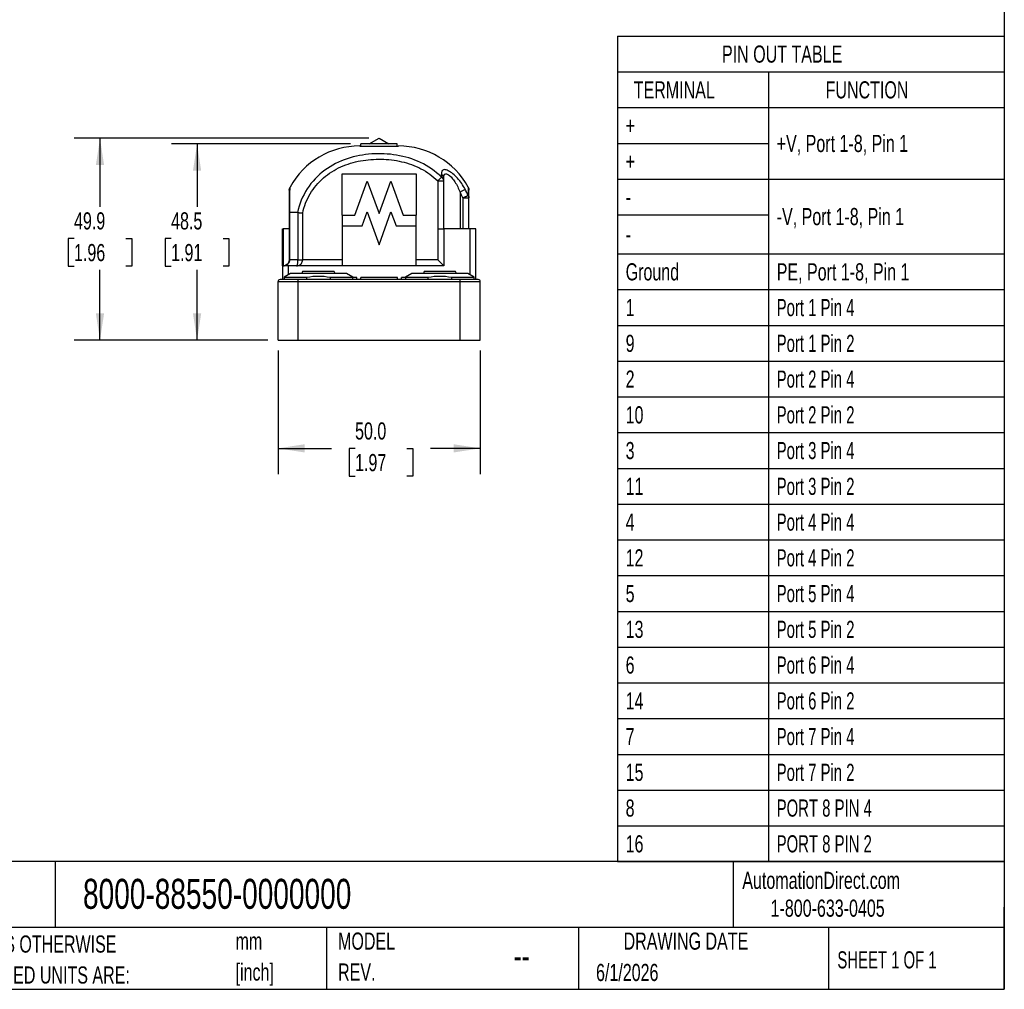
# Model space of a CAD drawing. Header units: millimetres. Extents: x 13 to 546, y 13 to 419.
# Tile 4 of 11: x 303 to 546, y 13 to 252. Entities that reach past the tile are written whole.
import ezdxf

# ---------------------------------------------------------------- set-up
doc = ezdxf.new("R2010")
doc.units = ezdxf.units.MM
doc.header["$LTSCALE"] = 2
doc.linetypes.add('SLD-Solid', pattern=[0])
doc.layers.add('DIMENSIONS', color=140, linetype='SLD-Solid', lineweight=25)
doc.layers.add('TEXT', color=140, linetype='SLD-Solid', lineweight=25)
doc.styles.add('SLDTEXTSTYLE0', font='TXT', dxfattribs={"width": 0.7})
doc.styles.add('SLDTEXTSTYLE1', font='TXT', dxfattribs={"width": 0.65})
doc.dimstyles.new('SLDDIMSTYLE0', dxfattribs={"dimtxt": 4.316016, "dimasz": 6.604, "dimexe": 0, "dimexo": 0.0625, "dimgap": 1.079004, "dimtad": 0, "dimtih": 1, "dimtoh": 1, "dimdec": 1, "dimrnd": 1e-09, "dimzin": 4, "dimdsep": 46, "dimtxsty": 'SLDTEXTSTYLE0', "dimsah": 1, "dimcen": 0.09, "dimadec": 0, "dimazin": 1, "dimtfac": 1, "dimtdec": 1, "dimtofl": 0, "dimtmove": 0, "dimatfit": 3, "dimfxl": 0, "dimfrac": 2, "dimtolj": 1, "dimtzin": 12, "dimarcsym": 0})
doc.dimstyles.new('SLDDIMSTYLE2', dxfattribs={"dimtxt": 4.316016, "dimasz": 6.604, "dimexe": 0, "dimexo": 0.0625, "dimgap": 1.079004, "dimtad": 0, "dimtih": 1, "dimtoh": 1, "dimdec": 1, "dimrnd": 1e-09, "dimzin": 12, "dimdsep": 46, "dimtxsty": 'SLDTEXTSTYLE0', "dimsah": 1, "dimcen": 0.09, "dimadec": 0, "dimazin": 3, "dimtfac": 1, "dimtdec": 1, "dimtofl": 0, "dimtmove": 0, "dimatfit": 3, "dimfxl": 0, "dimfrac": 2, "dimtolj": 1, "dimtzin": 12, "dimarcsym": 0})

# ---------------------------------------------------------------- blocks, each defined once
blk = doc.blocks.new('SW_NOTE_0')
at = {"layer": 'TEXT', "color": 0, "char_height": 4.233, "attachment_point": 1, "style": 'SLDTEXTSTYLE0'}
for s, insert in [('mm', (0, 5.46)), ('[inch]', (0, -2.19))]:
    blk.add_mtext(s, dxfattribs=dict(at, insert=insert))
blk = doc.blocks.new('SW_NOTE_0_1')
at = {"layer": 'TEXT', "color": 0, "char_height": 4.2333, "attachment_point": 1, "style": 'SLDTEXTSTYLE0'}
for s, insert in [('UNLESS OTHERWISE', (0, 5.46)), ('SPECIFIED UNITS ARE:', (0, -2.19))]:
    blk.add_mtext(s, dxfattribs=dict(at, insert=insert))
blk = doc.blocks.new('SW_NOTE_0_6')
at = {"layer": 'TEXT', "color": 0, "char_height": 4.233, "attachment_point": 1, "style": 'SLDTEXTSTYLE0'}
for s, insert in [('MODEL', (0, 5.46)), ('REV.', (0, -2.19))]:
    blk.add_mtext(s, dxfattribs=dict(at, insert=insert))
blk = doc.blocks.new('SW_TABLEANNOTATION_0')
at = {"layer": 'TEXT', "color": 0}
for p, q in [((0, 0), (0, -8.83)), ((0, 0), (37.34, 0)), ((37.34, 0), (95.59, 0)), ((95.59, 0), (95.59, -8.83)), ((0, -8.83), (0, -17.67)), ((0, -8.83), (37.34, -8.83)), ((37.34, -8.83), (37.34, -17.67)), ((37.34, -8.83), (95.59, -8.83)), ((95.59, -8.83), (95.59, -17.67)), ((0, -17.67), (0, -26.5)), ((0, -17.67), (37.34, -17.67)), ((37.34, -17.67), (37.34, -26.5)), ((37.34, -17.67), (95.59, -17.67)), ((37.34, -17.67), (95.59, -17.67)), ((95.59, -17.67), (95.59, -26.5)), ((0, -26.5), (0, -35.34)), ((0, -26.5), (37.34, -26.5)), ((37.34, -26.5), (37.34, -35.34)), ((95.59, -26.5), (95.59, -35.34)), ((0, -35.34), (0, -44.17)), ((0, -35.34), (37.34, -35.34)), ((37.34, -35.34), (37.34, -44.17)), ((37.34, -35.34), (95.59, -35.34)), ((37.34, -35.34), (95.59, -35.34)), ((95.59, -35.34), (95.59, -44.17)), ((0, -44.17), (0, -53.82)), ((0, -44.17), (37.34, -44.17)), ((37.34, -44.17), (37.34, -53.82)), ((95.59, -44.17), (95.59, -53.82)), ((0, -53.82), (0, -62.65)), ((0, -53.82), (37.34, -53.82)), ((37.34, -53.82), (37.34, -62.65)), ((37.34, -53.82), (95.59, -53.82)), ((95.59, -53.82), (95.59, -62.65)), ((0, -62.65), (0, -71.49)), ((0, -62.65), (37.34, -62.65)), ((37.34, -62.65), (37.34, -71.49)), ((37.34, -62.65), (95.59, -62.65)), ((95.59, -62.65), (95.59, -71.49)), ((0, -71.49), (0, -80.32)), ((0, -71.49), (37.34, -71.49)), ((37.34, -71.49), (37.34, -80.32)), ((37.34, -71.49), (95.59, -71.49)), ((95.59, -71.49), (95.59, -80.32)), ((0, -80.32), (0, -89.16)), ((0, -80.32), (37.34, -80.32)), ((37.34, -80.32), (37.34, -89.16)), ((37.34, -80.32), (95.59, -80.32)), ((95.59, -80.32), (95.59, -89.16)), ((0, -89.16), (0, -97.99)), ((0, -89.16), (37.34, -89.16)), ((37.34, -89.16), (37.34, -97.99)), ((37.34, -89.16), (95.59, -89.16)), ((95.59, -89.16), (95.59, -97.99)), ((0, -97.99), (0, -106.83)), ((0, -97.99), (37.34, -97.99)), ((37.34, -97.99), (37.34, -106.83)), ((37.34, -97.99), (95.59, -97.99)), ((95.59, -97.99), (95.59, -106.83)), ((0, -106.83), (0, -115.66)), ((0, -106.83), (37.34, -106.83)), ((37.34, -106.83), (37.34, -115.66)), ((37.34, -106.83), (95.59, -106.83)), ((95.59, -106.83), (95.59, -115.66)), ((0, -115.66), (0, -124.5)), ((0, -115.66), (37.34, -115.66)), ((37.34, -115.66), (37.34, -124.5)), ((37.34, -115.66), (95.59, -115.66)), ((95.59, -115.66), (95.59, -124.5)), ((0, -124.5), (0, -133.33)), ((0, -124.5), (37.34, -124.5)), ((37.34, -124.5), (37.34, -133.33)), ((37.34, -124.5), (95.59, -124.5)), ((95.59, -124.5), (95.59, -133.33)), ((0, -133.33), (0, -142.17)), ((0, -133.33), (37.34, -133.33)), ((37.34, -133.33), (37.34, -142.17)), ((37.34, -133.33), (95.59, -133.33)), ((95.59, -133.33), (95.59, -142.17)), ((0, -142.17), (0, -151)), ((0, -142.17), (37.34, -142.17)), ((37.34, -142.17), (37.34, -151)), ((37.34, -142.17), (95.59, -142.17)), ((95.59, -142.17), (95.59, -151)), ((0, -151), (0, -159.84)), ((0, -151), (37.34, -151)), ((37.34, -151), (37.34, -159.84)), ((37.34, -151), (95.59, -151)), ((95.59, -151), (95.59, -159.84)), ((0, -159.84), (0, -168.67)), ((0, -159.84), (37.34, -159.84)), ((37.34, -159.84), (37.34, -168.67)), ((37.34, -159.84), (95.59, -159.84)), ((95.59, -159.84), (95.59, -168.67)), ((0, -168.67), (0, -177.51)), ((0, -168.67), (37.34, -168.67)), ((37.34, -168.67), (37.34, -177.51)), ((37.34, -168.67), (95.59, -168.67)), ((95.59, -168.67), (95.59, -177.51)), ((0, -177.51), (0, -186.34)), ((0, -177.51), (37.34, -177.51)), ((37.34, -177.51), (37.34, -186.34)), ((37.34, -177.51), (95.59, -177.51)), ((95.59, -177.51), (95.59, -186.34)), ((0, -186.34), (0, -195.18)), ((0, -186.34), (37.34, -186.34)), ((37.34, -186.34), (37.34, -195.18)), ((37.34, -186.34), (95.59, -186.34)), ((95.59, -186.34), (95.59, -195.18)), ((0, -195.18), (0, -204.01)), ((0, -195.18), (37.34, -195.18)), ((37.34, -195.18), (37.34, -204.01)), ((37.34, -195.18), (95.59, -195.18)), ((95.59, -195.18), (95.59, -204.01)), ((0, -204.01), (37.34, -204.01)), ((37.34, -204.01), (95.59, -204.01))]:
    blk.add_line(p, q, dxfattribs=at)
at = {"layer": 'TEXT', "color": 0, "attachment_point": 1}
for s, insert, char_height, style in [('PIN OUT TABLE', (25.82, -2.31), 4.2333, 'SLDTEXTSTYLE0'), ('TERMINAL', (4, -11.15), 4.233, 'SLDTEXTSTYLE0'), ('FUNCTION', (51.43, -11.15), 4.233, 'SLDTEXTSTYLE0'), ('+', (2, -19.98), 4.23, 'SLDTEXTSTYLE0'), ('+V, Port 1-8, Pin 1', (39.34, -24.4), 4.2333, 'SLDTEXTSTYLE0'), ('+', (2, -28.82), 4.23, 'SLDTEXTSTYLE0'), ('-', (2, -37.65), 4.23, 'SLDTEXTSTYLE0'), ('-V, Port 1-8, Pin 1', (39.34, -42.47), 4.2333, 'SLDTEXTSTYLE0'), ('-', (2, -46.89), 4.23, 'SLDTEXTSTYLE0'), ('Ground', (2, -56.13), 4.233, 'SLDTEXTSTYLE0'), ('PE, Port 1-8, Pin 1', (39.34, -56.13), 4.2333, 'SLDTEXTSTYLE0'), ('1', (2, -64.96), 4.23, 'SLDTEXTSTYLE0'), ('Port 1 Pin 4', (39.34, -64.96), 4.2333, 'SLDTEXTSTYLE1'), ('9', (2, -73.8), 4.23, 'SLDTEXTSTYLE0'), ('Port 1 Pin 2', (39.34, -73.8), 4.2333, 'SLDTEXTSTYLE1'), ('2', (2, -82.63), 4.23, 'SLDTEXTSTYLE0'), ('Port 2 Pin 4', (39.34, -82.63), 4.2333, 'SLDTEXTSTYLE1'), ('10', (2, -91.47), 4.233, 'SLDTEXTSTYLE0'), ('Port 2 Pin 2', (39.34, -91.47), 4.2333, 'SLDTEXTSTYLE1'), ('3', (2, -100.3), 4.23, 'SLDTEXTSTYLE0'), ('Port 3 Pin 4', (39.34, -100.3), 4.2333, 'SLDTEXTSTYLE1'), ('11', (2, -109.14), 4.233, 'SLDTEXTSTYLE0'), ('Port 3 Pin 2', (39.34, -109.14), 4.2333, 'SLDTEXTSTYLE1'), ('4', (2, -117.97), 4.23, 'SLDTEXTSTYLE0'), ('Port 4 Pin 4', (39.34, -117.97), 4.2333, 'SLDTEXTSTYLE1'), ('12', (2, -126.81), 4.233, 'SLDTEXTSTYLE0'), ('Port 4 Pin 2', (39.34, -126.81), 4.2333, 'SLDTEXTSTYLE1'), ('5', (2, -135.64), 4.23, 'SLDTEXTSTYLE0'), ('Port 5 Pin 4', (39.34, -135.64), 4.2333, 'SLDTEXTSTYLE1'), ('13', (2, -144.48), 4.233, 'SLDTEXTSTYLE0'), ('Port 5 Pin 2', (39.34, -144.48), 4.2333, 'SLDTEXTSTYLE1'), ('6', (2, -153.31), 4.23, 'SLDTEXTSTYLE0'), ('Port 6 Pin 4', (39.34, -153.31), 4.2333, 'SLDTEXTSTYLE1'), ('14', (2, -162.15), 4.233, 'SLDTEXTSTYLE0'), ('Port 6 Pin 2', (39.34, -162.15), 4.2333, 'SLDTEXTSTYLE1'), ('7', (2, -170.98), 4.23, 'SLDTEXTSTYLE0'), ('Port 7 Pin 4', (39.34, -170.98), 4.2333, 'SLDTEXTSTYLE1'), ('15', (2, -179.82), 4.233, 'SLDTEXTSTYLE0'), ('Port 7 Pin 2', (39.34, -179.82), 4.2333, 'SLDTEXTSTYLE1'), ('8', (2, -188.65), 4.23, 'SLDTEXTSTYLE0'), ('PORT 8 PIN 4', (39.34, -188.65), 4.2333, 'SLDTEXTSTYLE1'), ('16', (2, -197.49), 4.233, 'SLDTEXTSTYLE0'), ('PORT 8 PIN 2', (39.34, -197.49), 4.2333, 'SLDTEXTSTYLE1')]:
    blk.add_mtext(s, dxfattribs=dict(at, insert=insert, char_height=char_height, style=style))
blk = doc.blocks.new('_D_3')
at = {"layer": 'DIMENSIONS'}
for p, q in [((366.62, 170.57), (366.62, 140.04)), ((416.62, 170.57), (416.62, 140.04)), ((366.62, 146.39), (379.83, 146.39)), ((385.67, 146.39), (384.23, 146.39)), ((384.23, 146.39), (384.23, 139.53)), ((398.5, 146.39), (399.95, 146.39)), ((399.95, 146.39), (399.95, 139.53)), ((416.62, 146.39), (404.35, 146.39)), ((384.23, 139.53), (385.67, 139.53)), ((399.95, 139.53), (398.5, 139.53))]:
    blk.add_line(p, q, dxfattribs=at)
for points in [[(366.62, 146.39), (373.22, 145.37), (373.22, 147.41)], [(416.62, 146.39), (410.01, 147.41), (410.01, 145.37)]]:
    blk.add_solid(points, dxfattribs=at)
at = {"layer": 'DIMENSIONS', "char_height": 4.233, "attachment_point": 1, "style": 'SLDTEXTSTYLE0'}
for s, insert in [('50.0', (385.67, 152.81)), ('1.97', (385.67, 144.99))]:
    blk.add_mtext(s, dxfattribs=dict(at, insert=insert))
blk = doc.blocks.new('_D_4')
at = {"layer": 'DIMENSIONS'}
for p, q in [((384.57, 221.61), (340.27, 221.61)), ((346.62, 221.61), (346.62, 206.12)), ((340.2, 198.29), (338.75, 198.29)), ((338.75, 198.29), (338.75, 191.44)), ((353.03, 198.29), (354.48, 198.29)), ((354.48, 198.29), (354.48, 191.44)), ((338.75, 191.44), (340.2, 191.44)), ((346.62, 173.11), (346.62, 190.47)), ((354.48, 191.44), (353.03, 191.44)), ((364.08, 173.11), (340.27, 173.11))]:
    blk.add_line(p, q, dxfattribs=at)
for points in [[(346.62, 221.61), (345.6, 215.01), (347.63, 215.01)], [(346.62, 173.11), (347.63, 179.72), (345.6, 179.72)]]:
    blk.add_solid(points, dxfattribs=at)
at = {"layer": 'DIMENSIONS', "char_height": 4.233, "attachment_point": 1, "style": 'SLDTEXTSTYLE0'}
for s, insert in [('48.5', (340.2, 204.72)), ('1.91', (340.2, 196.89))]:
    blk.add_mtext(s, dxfattribs=dict(at, insert=insert))
blk = doc.blocks.new('_D_5')
at = {"layer": 'DIMENSIONS'}
for p, q in [((389.07, 223.01), (316.27, 223.01)), ((322.62, 223.01), (322.62, 206.12)), ((316.2, 198.29), (314.75, 198.29)), ((314.75, 198.29), (314.75, 191.44)), ((329.03, 198.29), (330.48, 198.29)), ((330.48, 198.29), (330.48, 191.44)), ((314.75, 191.44), (316.2, 191.44)), ((322.62, 173.11), (322.62, 190.47)), ((330.48, 191.44), (329.03, 191.44)), ((364.08, 173.11), (316.27, 173.11))]:
    blk.add_line(p, q, dxfattribs=at)
for points in [[(322.62, 223.01), (321.6, 216.4), (323.63, 216.4)], [(322.62, 173.11), (323.63, 179.72), (321.6, 179.72)]]:
    blk.add_solid(points, dxfattribs=at)
at = {"layer": 'DIMENSIONS', "char_height": 4.233, "attachment_point": 1, "style": 'SLDTEXTSTYLE0'}
for s, insert in [('49.9', (316.2, 204.72)), ('1.96', (316.2, 196.89))]:
    blk.add_mtext(s, dxfattribs=dict(at, insert=insert))

msp = doc.modelspace()

# ---------------------------------------------------------------- linework, layer by layer
for p, q in [((387.11, 221.11), (387.11, 221.61)), ((396.11, 221.61), (387.11, 221.61)), ((389.19, 221.61), (391.61, 223.01)), ((391.61, 223.01), (394.02, 221.61)), ((396.11, 221.11), (396.11, 221.61)), ((386.81, 221.11), (396.41, 221.11)), ((382.44, 214.22), (400.78, 214.22)), ((382.44, 204.01), (382.44, 214.22)), ((400.78, 214.22), (400.78, 204.01)), ((385.64, 204.01), (388.69, 212.43)), ((388.69, 212.43), (391.61, 204.4)), ((391.61, 204.4), (394.52, 212.43)), ((394.52, 212.43), (397.58, 204.01)), ((406.11, 212.51), (406.11, 200.61)), ((406.11, 212.51), (407.61, 212.51)), ((407.61, 212.51), (407.61, 213.15)), ((407.61, 200.61), (407.61, 212.51)), ((411.61, 209.73), (411.61, 200.61)), ((412.31, 208.27), (412.31, 200.61)), ((412.31, 208.27), (413.81, 208.27)), ((413.81, 200.61), (413.81, 208.27)), ((369.41, 204.55), (369.41, 193.01)), ((369.54, 193.01), (369.54, 204.67)), ((371.47, 204.68), (369.56, 204.68)), ((371.48, 204.68), (371.48, 193.01)), ((372.72, 193.01), (372.72, 204.55)), ((387.41, 201.38), (388.66, 204.82)), ((388.66, 204.82), (391.61, 196.71)), ((391.61, 196.71), (394.55, 204.82)), ((394.55, 204.82), (395.8, 201.38)), ((382.44, 204.01), (385.64, 204.01)), ((382.44, 204.01), (382.44, 201.38)), ((397.58, 204.01), (400.78, 204.01)), ((400.78, 201.38), (400.78, 204.01)), ((367.71, 200.61), (367.91, 200.61)), ((367.71, 191.51), (367.71, 200.61)), ((367.91, 200.61), (367.91, 191.51)), ((369.41, 200.61), (367.91, 200.61)), ((382.44, 201.38), (382.44, 191.51)), ((382.44, 201.38), (387.41, 201.38)), ((395.8, 201.38), (400.78, 201.38)), ((400.78, 191.51), (400.78, 201.38)), ((406.11, 200.61), (406.11, 193.01)), ((406.11, 200.61), (407.61, 200.61)), ((407.61, 200.61), (407.61, 191.51)), ((414.01, 200.61), (407.61, 200.61)), ((415.51, 200.61), (414.01, 200.61)), ((414.01, 200.61), (414.01, 189.33)), ((415.51, 188.11), (415.51, 200.61)), ((371.48, 193.01), (369.54, 193.01)), ((382.44, 193.01), (372.72, 193.01)), ((406.11, 193.01), (400.78, 193.01)), ((406.11, 193.01), (407.61, 191.51)), ((367.71, 191.51), (367.71, 188.11)), ((369.21, 191.51), (367.71, 191.51)), ((407.61, 191.51), (369.21, 191.51)), ((369.21, 189.32), (369.21, 191.51)), ((372.7, 190.11), (372.52, 189.61)), ((380.53, 190.11), (372.7, 190.11)), ((380.72, 189.61), (380.53, 190.11)), ((410.53, 190.11), (402.74, 190.11)), ((410.72, 189.61), (410.53, 190.11)), ((366.62, 173.11), (366.62, 187.61)), ((366.62, 187.61), (371.62, 187.61)), ((371.62, 188.11), (367.12, 188.11)), ((369.72, 189.61), (368.12, 188.69)), ((368.12, 188.69), (368.12, 188.11)), ((368.12, 188.69), (373.74, 188.69)), ((383.52, 189.61), (369.72, 189.61)), ((371.62, 187.61), (371.62, 188.11)), ((411.62, 188.11), (371.62, 188.11)), ((371.62, 187.61), (411.62, 187.61)), ((371.62, 173.11), (371.62, 187.61)), ((373.74, 188.11), (373.74, 188.69)), ((379.49, 188.69), (385.12, 188.69)), ((379.49, 188.69), (379.49, 188.11)), ((385.12, 188.69), (383.52, 189.61)), ((385.12, 188.11), (385.12, 188.69)), ((386.12, 188.61), (385.12, 188.61)), ((386.12, 188.11), (386.12, 188.61)), ((387.12, 188.11), (387.12, 188.61)), ((396.12, 188.61), (387.12, 188.61)), ((396.12, 188.11), (396.12, 188.61)), ((397.12, 188.11), (397.12, 188.61)), ((398.12, 188.61), (397.12, 188.61)), ((399.72, 189.61), (398.12, 188.69)), ((398.12, 188.69), (398.12, 188.11)), ((398.12, 188.69), (403.74, 188.69)), ((413.52, 189.61), (399.72, 189.61)), ((403.74, 188.11), (403.74, 188.69)), ((409.49, 188.69), (415.12, 188.69)), ((409.49, 188.69), (409.49, 188.11)), ((411.62, 187.61), (411.62, 188.11)), ((416.12, 188.11), (411.62, 188.11)), ((411.62, 173.11), (411.62, 187.61)), ((411.62, 187.61), (416.62, 187.61)), ((415.12, 188.69), (413.52, 189.61)), ((415.12, 188.11), (415.12, 188.69)), ((416.62, 173.11), (416.62, 187.61)), ((366.62, 173.11), (371.62, 173.11)), ((371.62, 173.11), (411.62, 173.11)), ((411.62, 173.11), (416.62, 173.11))]:
    msp.add_line(p, q)
for centre, radius, start, end in [((386.81, 201.45), 19.67, 90, 151.0694), ((396.41, 201.45), 19.67, 28.9306, 90), ((396.13, 201.41), 17.57, 22.957, 28.2412), ((367.12, 187.61), 0.5, 90, 180), ((416.12, 187.61), 0.5, 0, 90)]:
    msp.add_arc(centre, radius, start, end)
for centre, major_axis, ratio, start_param, end_param in [((406.93, 207.76), (-0.02, 9.72), 0.011876, 5.333765, 5.42453), ((371.34, 202.09), (0.14, 2.58), 0.177315, 6.274929, 6.292467)]:
    msp.add_ellipse(centre, major_axis=major_axis, ratio=ratio, start_param=start_param, end_param=end_param)
for points in [[(407, 213.42), (405.51, 214.9), (401.96, 217.34), (395.95, 219.1), (389.79, 219.37), (383.67, 218.27), (377.96, 215.41), (373.52, 210.75), (371.88, 206.75), (371.47, 204.68)], [(406.11, 212.51), (406.29, 212.69), (406.64, 213.06), (406.91, 213.33), (407, 213.42)], [(407.61, 213.15), (407.61, 213.52), (407.37, 213.89), (407, 214.12)], [(369.41, 210.23), (369.41, 210.49), (369.47, 210.74), (369.59, 210.96)], [(413.64, 208.83), (413.41, 209.37), (413.16, 209.9), (412.88, 210.41)], [(413.62, 210.96), (413.62, 210.96), (413.63, 210.24), (413.64, 208.83)], [(413.62, 210.96), (413.74, 210.74), (413.81, 210.49), (413.81, 210.23)], [(413.81, 208.27), (413.81, 209.57), (413.81, 210.23), (413.81, 210.23)], [(413.64, 208.83), (413.75, 208.66), (413.81, 208.46), (413.81, 208.27)], [(369.41, 204.55), (369.41, 204.59), (369.45, 204.63), (369.54, 204.67)], [(369.54, 204.67), (369.55, 204.68), (369.55, 204.68), (369.56, 204.68)], [(369.41, 193.01), (369.41, 193.01), (369.45, 193.01), (369.54, 193.01)], [(402.74, 190.11), (402.69, 189.95), (402.62, 189.78), (402.56, 189.61)], [(373.74, 188.69), (374.76, 188.89), (375.69, 188.98), (376.62, 188.98)], [(376.62, 188.98), (377.55, 188.98), (378.47, 188.89), (379.49, 188.69)], [(403.74, 188.69), (404.76, 188.89), (405.69, 188.98), (406.62, 188.98)], [(406.62, 188.98), (407.55, 188.98), (408.47, 188.89), (409.49, 188.69)]]:
    msp.add_open_spline(points, degree=3)
for points, knots in [([(372.72, 204.55), (373.07, 206.22), (373.71, 207.83), (375.46, 210.77), (376.58, 212.09), (379.15, 214.33), (380.62, 215.25), (382.95, 216.3), (383.76, 216.6), (385.38, 217.1), (387.04, 217.49), (388.73, 217.71), (390.42, 217.84), (391.27, 217.86), (393.82, 217.82), (395.52, 217.62), (398.83, 216.86), (400.45, 216.29), (403.48, 214.71), (404.9, 213.7), (406.11, 212.51)], [0, 0, 0, 0, 0.125, 0.125, 0.25, 0.25, 0.375, 0.375, 0.4375, 0.4375, 0.5, 0.5625, 0.5625, 0.625, 0.625, 0.75, 0.75, 0.875, 0.875, 1, 1, 1, 1]), ([(412.88, 210.41), (412.36, 211.39), (411.41, 212.79), (409.88, 214.28), (408.69, 215.09), (407.67, 215.38), (407.08, 215.02), (406.99, 214.45), (407, 214.12)], [-1.073342, -1.073342, -1.073342, -1.073342, -0.766673, -0.613338, -0.460004, -0.306669, -0.153335, 0, 0, 0, 0]), ([(407.61, 213.15), (407.61, 213.46), (407.67, 213.99), (408.08, 214.32), (408.78, 214.05), (409.59, 213.3), (410.62, 211.92), (411.26, 210.63), (411.61, 209.73)], [-1.073342, -1.073342, -1.073342, -1.073342, -0.920007, -0.766673, -0.613338, -0.460004, -0.306669, 0, 0, 0, 0]), ([(407.61, 212.51), (407.61, 212.54), (407.6, 212.61), (407.59, 212.7), (407.57, 212.78), (407.54, 212.85), (407.51, 212.91), (407.48, 212.97), (407.42, 213.06), (407.32, 213.18), (407.17, 213.32), (407.06, 213.39), (407, 213.42)], [0, 0, 0, 0, 0.092805, 0.178557, 0.25717, 0.328614, 0.392901, 0.450075, 0.500205, 0.68403, 0.85045, 1, 1, 1, 1]), ([(369.41, 210.23), (369.41, 210.23), (369.41, 209.75), (369.41, 208.29), (369.41, 207.68), (369.41, 206.26), (369.41, 205.44), (369.41, 204.55)], [0, 0, 0, 0, 0.5, 0.5, 0.75, 0.75, 1, 1, 1, 1]), ([(369.56, 204.68), (369.56, 206.36), (369.58, 209.72), (369.59, 210.96), (369.59, 210.96)], [-7.03455, -7.03455, -7.03455, -7.03455, -6.535823, -5.870855, -5.870855, -5.870855, -5.870855]), ([(411.61, 209.73), (411.85, 209.86), (412.43, 210.17), (412.79, 210.37), (412.88, 210.41)], [0, 0, 0, 0, 0.428571, 1, 1, 1, 1]), ([(413.64, 208.83), (413.63, 208.83), (413.61, 208.82), (413.57, 208.8), (413.52, 208.78), (413.46, 208.76), (413.39, 208.73), (413.32, 208.7), (413.23, 208.66), (413.14, 208.62), (413.03, 208.57), (412.89, 208.51), (412.72, 208.44), (412.53, 208.36), (412.38, 208.3), (412.31, 208.27)], [0, 0, 0, 0, 0.058193, 0.117439, 0.177839, 0.239489, 0.302474, 0.366868, 0.432735, 0.500124, 0.573698, 0.66037, 0.760308, 0.87356, 1, 1, 1, 1]), ([(371.48, 204.68), (371.5, 204.67), (371.54, 204.67), (371.6, 204.66), (371.66, 204.66), (371.71, 204.65), (371.8, 204.64), (371.91, 204.63), (372.07, 204.62), (372.23, 204.6), (372.39, 204.58), (372.56, 204.56), (372.67, 204.55), (372.72, 204.55)], [0, 0, 0, 0, 0.0755914, 0.1425345, 0.2008284, 0.2504692, 0.2914555, 0.4248326, 0.5425897, 0.6568879, 0.7712559, 0.8930217, 1, 1, 1, 1]), ([(367.91, 191.51), (367.91, 191.51), (367.91, 191.51), (368.25, 191.51), (368.75, 191.67), (369.37, 192.22), (369.54, 192.7), (369.54, 193.01)], [-0.4738494, -0.4738494, -0.4738494, -0.4738494, -0.4724868, -0.4724868, -0.2834921, -0.1889947, 0, 0, 0, 0]), ([(369.41, 193.01), (369.41, 192.7), (369.25, 192.22), (368.68, 191.67), (368.22, 191.51), (367.91, 191.51), (367.91, 191.51), (367.91, 191.51)], [-0.4738494, -0.4738494, -0.4738494, -0.4738494, -0.2848547, -0.1903574, -0.0013627, -0.0013627, 0, 0, 0, 0]), ([(371.18, 191.51), (371.18, 191.51), (371.19, 191.51), (371.48, 191.51), (371.93, 191.65), (372.53, 192.19), (372.72, 192.68), (372.72, 193.01)], [-0.4974177, -0.4974177, -0.4974177, -0.4974177, -0.4964885, -0.4964885, -0.2975214, -0.1980378, 0.0009293, 0.0009293, 0.0009293, 0.0009293]), ([(371.48, 193.01), (371.48, 192.68), (371.44, 192.19), (371.33, 191.65), (371.24, 191.51), (371.18, 191.51), (371.18, 191.51), (371.18, 191.51)], [-0.4974177, -0.4974177, -0.4974177, -0.4974177, -0.2984506, -0.1989671, 0, 0, 0.0009293, 0.0009293, 0.0009293, 0.0009293]), ([(371.48, 193.01), (371.61, 193.01), (371.8, 193.01), (372.23, 193.01), (372.48, 193.01), (372.72, 193.01)], [0, 0, 0, 0, 0.5, 0.5, 1, 1, 1, 1])]:
    msp.add_open_spline(points, degree=3, knots=knots)
at = {"layer": 'TEXT'}
for p, q in [((546.1, 419.1), (546.1, 12.7)), ((546.1, 44.25), (12.7, 44.25)), ((311.52, 44.25), (311.52, 27.94)), ((479.15, 44.25), (479.15, 27.94)), ((546.1, 12.7), (546.1, 33.02)), ((546.1, 27.94), (12.7, 27.94)), ((378.6, 27.94), (378.6, 12.7)), ((440.93, 27.94), (440.93, 12.7)), ((502.7, 27.94), (502.7, 12.7)), ((12.7, 12.7), (546.1, 12.7))]:
    msp.add_line(p, q, dxfattribs=at)

# ---------------------------------------------------------------- block references
for name, p in [('SW_TABLEANNOTATION_0', (450.55, 248.26)), ('SW_NOTE_0_6', (381.47, 21.27)), ('SW_NOTE_0_1', (285.74, 20.54)), ('SW_NOTE_0', (356.13, 21.27))]:
    msp.add_blockref(name, p, dxfattribs=at)

# ---------------------------------------------------------------- texts
for s, insert, char_height, attachment_point, style in [('AutomationDirect.com', (481.39, 41.75), 4.2333, 1, 'SLDTEXTSTYLE0'), ('8000-88550-0000000', (318.42, 40), 7.4083, 1, 'SLDTEXTSTYLE0'), ('1-800-633-0405', (488.38, 34.87), 4.2333, 1, 'SLDTEXTSTYLE0'), ('DRAWING DATE', (467.45, 26.73), 4.2333, 2, 'SLDTEXTSTYLE0'), ('SHEET 1 OF 1', (504.88, 22.1), 4.2333, 1, 'SLDTEXTSTYLE1'), ('--', (424.86, 24.15), 6.35, 1, 'SLDTEXTSTYLE0'), ('6/1/2026', (445.23, 18.98), 4.233, 1, 'SLDTEXTSTYLE0')]:
    msp.add_mtext(s, dxfattribs=dict(at, insert=insert, char_height=char_height, attachment_point=attachment_point, style=style))

# ---------------------------------------------------------------- dimensions: what is measured, and where the dimension line sits
at = {"layer": 'DIMENSIONS'}
for base, p1, p2, picture, middle in [((322.62, 173.11), (391.61, 223.01), (366.62, 173.11), '_D_5', (322.62, 198.29)), ((346.62, 221.61), (366.62, 173.11), (387.11, 221.61), '_D_4', (346.62, 198.29))]:
    dim = msp.add_linear_dim(base=base, p1=p1, p2=p2, angle=90, dimstyle='SLDDIMSTYLE2', dxfattribs=at)
    dim.commit()
    dim.dimension.update_dxf_attribs({"geometry": picture, "text_midpoint": middle, "dimtype": 160})
dim = msp.add_linear_dim(base=(416.62, 146.39), p1=(366.62, 173.11), p2=(416.62, 173.11), dimstyle='SLDDIMSTYLE0', dxfattribs=at)
dim.commit()
dim.dimension.update_dxf_attribs({"geometry": '_D_3', "text_midpoint": (392.09, 146.39), "dimtype": 160})

doc.saveas('drawing.dxf')
